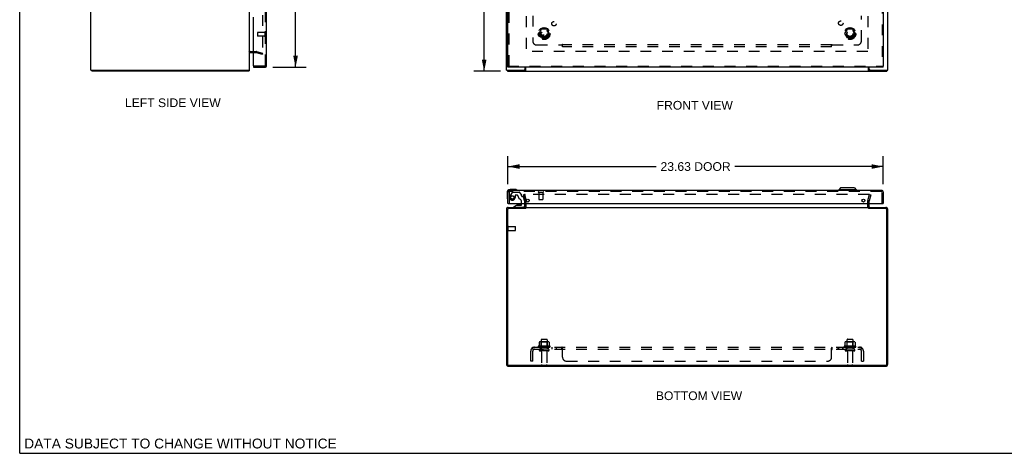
# Model space of a CAD drawing. Header units: inches. Extents: x 0 to 124, y 0 to 80.
# Tile 1 of 5: x 0 to 62, y 0 to 27. Entities that reach past the tile are written whole.
import ezdxf

# ---------------------------------------------------------------- set-up
doc = ezdxf.new("R2010")
doc.units = ezdxf.units.IN
doc.header["$LTSCALE"] = 6.817708
doc.header["$MEASUREMENT"] = 0
doc.linetypes.add('HIDDEN', pattern=[0.2, 0.1, -0.1])
doc.layers.get('0').update_dxf_attribs({"linetype": 'CONTINUOUS'})
for name, color, linetype in [('DEFAULT_2', 8, 'HIDDEN'), ('DIMENSIONS', 7, 'CONTINUOUS'), ('DOOR_ASSEMBLY', 7, 'CONTINUOUS'), ('SUBPANEL', 7, 'CONTINUOUS')]:
    doc.layers.add(name, color=color, linetype=linetype)
doc.styles.get("Standard").update_dxf_attribs({"font": 'arial.ttf'})
doc.dimstyles.new('DIMSTYLE_1', dxfattribs={"dimtxt": 0.546875, "dimasz": 0.729167, "dimexe": 0.09, "dimexo": 0.07, "dimgap": 0.0375, "dimtad": 0, "dimtih": 1, "dimtoh": 1, "dimzin": 4, "dimdsep": 46, "dimtxsty": 'Standard', "dimblk": '_FILLED', "dimblk1": '_FILLED', "dimblk2": '_FILLED', "dimcen": 0.09, "dimadec": 3, "dimazin": 1, "dimtfac": 1, "dimtdec": 3, "dimtofl": 0, "dimtmove": 0, "dimatfit": 3, "dimldrblk": '_FILLED', "dimfxl": 0, "dimtolj": 1, "dimtzin": 4, "dimarcsym": 0})

# ---------------------------------------------------------------- blocks, each defined once
blk = doc.blocks.new('_FILLED')
at = {"color": 0, "linetype": 'ByBlock'}
blk.add_solid([(0, 0), (-1, 0.2), (-1, -0.2)], dxfattribs=at)
blk = doc.blocks.new('*D2')
at = {"layer": 'DIMENSIONS', "color": 2, "linetype": 'Continuous'}
for p, q in [((30.272, 60.044), (28.582, 60.044)), ((29.238, 60.044), (29.238, 42.59)), ((29.238, 24.044), (29.238, 41.497)), ((30.272, 24.044), (28.582, 24.044))]:
    blk.add_line(p, q, dxfattribs=at)
at = {"layer": 'DIMENSIONS', "color": 2, "linetype": 'Continuous', "xscale": 0.7291666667, "yscale": 0.7291666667, "zscale": 0.7291666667}
for p, rotation in [((29.238, 60.044), 90), ((29.238, 24.044), 270)]:
    blk.add_blockref('_FILLED', p, dxfattribs=dict(at, rotation=rotation))
at = {"layer": 'DIMENSIONS', "color": 2, "linetype": 'Continuous', "insert": (29.238, 42.317), "char_height": 0.5469, "width": 1.91101, "attachment_point": 2, "line_spacing_factor": 0.9}
blk.add_mtext('36.00', dxfattribs=at)
blk = doc.blocks.new('*D4')
at = {"layer": 'DIMENSIONS', "color": 2, "linetype": 'Continuous'}
for p, q in [((15.937, 59.794), (18.024, 59.794)), ((17.367, 59.794), (17.367, 43.053)), ((17.367, 24.294), (17.367, 41.139)), ((15.937, 24.294), (18.024, 24.294))]:
    blk.add_line(p, q, dxfattribs=at)
at = {"layer": 'DIMENSIONS', "color": 2, "linetype": 'Continuous', "xscale": 0.7291666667, "yscale": 0.7291666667, "zscale": 0.7291666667}
for p, rotation in [((17.367, 59.794), 90), ((17.367, 24.294), 270)]:
    blk.add_blockref('_FILLED', p, dxfattribs=dict(at, rotation=rotation))
at = {"layer": 'DIMENSIONS', "color": 2, "linetype": 'Continuous', "insert": (17.367, 42.779), "char_height": 0.5469, "width": 2.28915, "attachment_point": 2, "line_spacing_factor": 0.9}
blk.add_mtext('35.50\\PDOOR', dxfattribs=at)
blk = doc.blocks.new('*D5')
at = {"layer": 'DIMENSIONS', "color": 2, "linetype": 'Continuous'}
for p, q in [((30.735, 16.938), (30.735, 18.705)), ((54.36, 16.938), (54.36, 18.705)), ((30.735, 18.049), (40.068, 18.049)), ((54.36, 18.049), (45.026, 18.049))]:
    blk.add_line(p, q, dxfattribs=at)
at = {"layer": 'DIMENSIONS', "color": 2, "linetype": 'Continuous', "xscale": 0.7291666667, "yscale": 0.7291666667, "zscale": 0.7291666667, "rotation": 180}
blk.add_blockref('_FILLED', (30.735, 18.049), dxfattribs=at)
at = {"layer": 'DIMENSIONS', "color": 2, "linetype": 'Continuous', "xscale": 0.7291666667, "yscale": 0.7291666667, "zscale": 0.7291666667}
blk.add_blockref('_FILLED', (54.36, 18.049), dxfattribs=at)
at = {"layer": 'DIMENSIONS', "color": 2, "linetype": 'Continuous', "insert": (42.547, 18.323), "char_height": 0.5469, "width": 4.41159, "attachment_point": 2, "line_spacing_factor": 0.9}
blk.add_mtext('23.63 DOOR', dxfattribs=at)

msp = doc.modelspace()

# ---------------------------------------------------------------- linework, layer by layer
at = {"color": 7, "linetype": 'Continuous'}
for p, q in [((0, 0), (0, 80.208)), ((4.539, 24.119), (4.539, 24.044)), ((14.413, 24.119), (14.413, 24.044)), ((30.703, 24.119), (30.703, 24.044)), ((31.817, 24.119), (31.755, 24.119)), ((31.817, 24.119), (31.817, 24.044)), ((53.525, 24.119), (53.463, 24.119)), ((53.463, 24.119), (53.463, 24.044)), ((54.577, 24.119), (54.577, 24.044)), ((53.465, 15.413), (53.465, 15.476)), ((0, 0), (123.958, 0))]:
    msp.add_line(p, q, dxfattribs=at)
at = {"color": 3, "linetype": 'Continuous'}
for p, q in [((4.476, 24.119), (4.476, 59.969)), ((14.476, 24.119), (14.476, 59.969)), ((30.64, 24.119), (30.64, 59.969)), ((54.64, 24.119), (54.64, 59.969)), ((14.518, 25.219), (14.719, 25.219)), ((31.815, 24.179), (31.815, 24.294)), ((31.842, 24.294), (31.842, 24.074)), ((53.438, 24.074), (53.438, 24.294)), ((53.465, 24.179), (53.465, 24.294)), ((4.476, 24.119), (14.476, 24.119)), ((14.413, 24.044), (4.539, 24.044)), ((30.64, 24.119), (31.755, 24.119)), ((30.703, 24.044), (54.577, 24.044)), ((53.525, 24.119), (54.64, 24.119)), ((31.815, 15.518), (31.815, 15.719)), ((53.465, 15.518), (53.465, 15.719)), ((30.64, 15.359), (30.64, 5.612)), ((30.703, 15.333), (30.703, 5.619)), ((30.757, 15.476), (31.815, 15.476)), ((31.817, 15.413), (30.783, 15.413)), ((31.842, 15.476), (53.438, 15.476)), ((54.497, 15.413), (53.463, 15.413)), ((53.465, 15.476), (54.523, 15.476)), ((54.577, 5.619), (54.577, 15.333)), ((54.64, 5.612), (54.64, 15.359)), ((30.776, 5.476), (54.504, 5.476)), ((30.783, 5.539), (54.497, 5.539))]:
    msp.add_line(p, q, dxfattribs=at)
for points in [[(14.429, 24.062), (14.427, 24.057), (14.426, 24.055), (14.425, 24.053), (14.423, 24.052), (14.422, 24.05), (14.421, 24.049), (14.42, 24.047), (14.419, 24.046), (14.418, 24.045), (14.417, 24.044), (14.415, 24.044), (14.414, 24.044), (14.414, 24.044), (14.413, 24.044)], [(14.438, 24.074), (14.436, 24.073), (14.435, 24.071), (14.434, 24.07), (14.433, 24.068), (14.431, 24.066), (14.43, 24.064), (14.429, 24.062)], [(31.832, 24.059), (31.831, 24.057), (31.83, 24.055), (31.829, 24.053), (31.828, 24.052), (31.827, 24.05), (31.825, 24.049), (31.824, 24.047), (31.823, 24.046), (31.822, 24.045), (31.82, 24.044), (31.819, 24.044), (31.818, 24.044), (31.817, 24.044), (31.817, 24.044)], [(31.842, 24.074), (31.84, 24.073), (31.839, 24.071), (31.838, 24.07), (31.837, 24.068), (31.836, 24.066), (31.835, 24.064), (31.832, 24.059)], [(53.438, 24.074), (53.439, 24.073), (53.44, 24.071), (53.441, 24.07), (53.442, 24.068), (53.444, 24.066), (53.445, 24.064)], [(53.445, 24.064), (53.447, 24.059), (53.448, 24.057), (53.449, 24.055), (53.451, 24.053), (53.452, 24.052), (53.453, 24.05), (53.454, 24.049), (53.455, 24.047), (53.457, 24.046), (53.458, 24.045), (53.459, 24.044), (53.46, 24.044), (53.461, 24.044), (53.462, 24.044), (53.463, 24.044)]]:
    msp.add_lwpolyline(points, dxfattribs=at)
at = {"color": 7, "linetype": 'Continuous'}
for points in [[(31.826, 24.123), (31.824, 24.122), (31.823, 24.121), (31.822, 24.12), (31.821, 24.12), (31.82, 24.119), (31.819, 24.119), (31.818, 24.119), (31.817, 24.119)], [(31.842, 24.13), (31.841, 24.13), (31.84, 24.13), (31.839, 24.13), (31.838, 24.13), (31.836, 24.13), (31.835, 24.13), (31.834, 24.129), (31.832, 24.128), (31.831, 24.128), (31.83, 24.127), (31.829, 24.126), (31.828, 24.125), (31.826, 24.123)], [(53.438, 24.13), (53.439, 24.13), (53.439, 24.13), (53.441, 24.13), (53.442, 24.13), (53.443, 24.13), (53.444, 24.13), (53.446, 24.129), (53.447, 24.128), (53.448, 24.128), (53.449, 24.127), (53.45, 24.126), (53.452, 24.125)], [(53.452, 24.125), (53.454, 24.123), (53.455, 24.122), (53.456, 24.121), (53.457, 24.12), (53.458, 24.12), (53.46, 24.119), (53.461, 24.119), (53.462, 24.119), (53.463, 24.119)]]:
    msp.add_lwpolyline(points, dxfattribs=at)
at = {"color": 3, "linetype": 'Continuous'}
for centre, radius, start, end in [((14.518, 25.177), 0.042, 90, 180), ((31.755, 24.179), 0.06, 270, 360), ((53.525, 24.179), 0.06, 180, 270), ((14.359, 24.161), 0.117, 312.55692, 338.95978), ((31.773, 15.518), 0.042, 270, 360), ((53.507, 15.518), 0.042, 180, 270), ((30.757, 15.359), 0.117, 90, 180), ((30.783, 15.333), 0.08, 90, 180), ((54.497, 15.333), 0.08, 0, 90), ((54.523, 15.359), 0.117, 0, 90), ((30.776, 5.612), 0.136, 180, 270), ((30.783, 5.619), 0.08, 180, 270), ((54.497, 5.619), 0.08, 270, 360), ((54.504, 5.612), 0.136, 270, 360)]:
    msp.add_arc(centre, radius, start, end, dxfattribs=at)
at = {"layer": 'DEFAULT_2', "color": 8, "linetype": 'HIDDEN'}
for p, q in [((15.288, 58.946), (15.288, 25.141)), ((31.89, 58.869), (31.89, 25.219)), ((53.39, 58.869), (53.39, 25.219)), ((32.697, 26.424), (32.852, 26.691)), ((33.169, 26.696), (32.86, 26.696)), ((33.178, 26.691), (33.332, 26.424)), ((51.947, 26.424), (52.102, 26.691)), ((52.419, 26.696), (52.11, 26.696)), ((52.428, 26.691), (52.582, 26.424)), ((32.852, 26.146), (32.697, 26.414)), ((33.169, 26.141), (32.86, 26.141)), ((33.332, 26.414), (33.178, 26.146)), ((52.102, 26.146), (51.947, 26.414)), ((52.419, 26.141), (52.11, 26.141)), ((52.582, 26.414), (52.428, 26.146)), ((14.518, 25.294), (14.876, 25.294)), ((14.719, 25.219), (14.876, 25.219)), ((14.883, 25.218), (15.269, 25.114)), ((14.902, 25.29), (15.288, 25.187)), ((15.269, 25.114), (15.288, 25.187)), ((53.388, 25.294), (31.892, 25.294)), ((31.783, 16.289), (31.71, 16.27)), ((31.814, 15.884), (31.71, 16.27)), ((31.783, 16.289), (31.886, 15.903)), ((53.465, 16.289), (31.814, 16.289)), ((53.393, 15.903), (53.497, 16.289)), ((53.569, 16.27), (53.466, 15.884)), ((53.497, 16.289), (53.569, 16.27)), ((31.815, 15.719), (31.815, 15.877)), ((31.89, 15.518), (31.89, 15.877)), ((53.39, 15.518), (53.39, 15.877)), ((53.465, 15.719), (53.465, 15.877)), ((30.715, 14.009), (30.715, 14.293)), ((30.758, 14.009), (30.758, 14.293)), ((30.758, 14.275), (31.205, 14.275)), ((31.215, 14.037), (31.215, 14.265)), ((30.758, 14.027), (31.205, 14.027)), ((32.696, 6.991), (32.696, 6.773)), ((33.27, 7.012), (32.759, 7.012)), ((32.831, 6.992), (32.811, 7.012)), ((32.827, 7.146), (32.827, 6.551)), ((32.831, 6.696), (32.831, 6.992)), ((33.198, 6.992), (32.831, 6.992)), ((32.857, 7.176), (33.172, 7.176)), ((33.198, 6.992), (33.218, 7.012)), ((33.198, 6.696), (33.198, 6.992)), ((33.202, 7.146), (33.202, 6.551)), ((33.334, 6.991), (33.334, 6.773)), ((51.946, 6.991), (51.946, 6.773)), ((52.52, 7.012), (52.009, 7.012)), ((52.081, 6.992), (52.061, 7.012)), ((52.077, 7.146), (52.077, 6.551)), ((52.448, 6.992), (52.081, 6.992)), ((52.081, 6.696), (52.081, 6.992)), ((52.107, 7.176), (52.422, 7.176)), ((52.448, 6.992), (52.468, 7.012)), ((52.448, 6.696), (52.448, 6.992)), ((52.452, 7.146), (52.452, 6.551)), ((52.584, 6.991), (52.584, 6.773)), ((33.371, 6.746), (32.659, 6.746)), ((32.681, 6.676), (33.349, 6.676)), ((33.272, 6.551), (32.757, 6.551)), ((33.272, 6.441), (32.757, 6.441)), ((32.831, 6.696), (32.811, 6.676)), ((33.198, 6.696), (32.831, 6.696)), ((32.85, 6.379), (32.85, 5.581)), ((33.18, 6.379), (33.18, 5.581)), ((33.198, 6.696), (33.218, 6.676)), ((52.621, 6.746), (51.909, 6.746)), ((51.931, 6.676), (52.599, 6.676)), ((52.522, 6.551), (52.007, 6.551)), ((52.522, 6.441), (52.007, 6.441)), ((52.081, 6.696), (52.061, 6.676)), ((52.448, 6.696), (52.081, 6.696)), ((52.1, 6.379), (52.1, 5.581)), ((52.43, 6.379), (52.43, 5.581)), ((52.448, 6.696), (52.468, 6.676)), ((32.88, 5.551), (33.15, 5.551)), ((52.13, 5.551), (52.4, 5.551))]:
    msp.add_line(p, q, dxfattribs=at)
for points in [[(15.269, 25.121), (15.268, 25.121), (15.266, 25.121), (15.264, 25.122)], [(15.288, 25.141), (15.288, 25.139), (15.288, 25.137), (15.287, 25.135), (15.287, 25.133), (15.286, 25.132), (15.285, 25.13), (15.284, 25.128), (15.282, 25.127), (15.281, 25.125), (15.279, 25.124), (15.278, 25.123), (15.276, 25.123), (15.274, 25.122), (15.272, 25.121), (15.27, 25.121), (15.269, 25.121)], [(31.814, 16.289), (31.813, 16.289), (31.811, 16.289), (31.809, 16.288), (31.807, 16.288), (31.806, 16.287), (31.804, 16.286), (31.802, 16.285), (31.801, 16.284), (31.8, 16.283), (31.799, 16.282), (31.798, 16.28), (31.797, 16.279), (31.796, 16.277), (31.795, 16.275), (31.795, 16.274), (31.795, 16.272), (31.794, 16.27), (31.794, 16.27)], [(31.794, 16.27), (31.794, 16.268), (31.795, 16.267), (31.795, 16.265)], [(53.483, 16.279), (53.482, 16.28), (53.481, 16.282), (53.48, 16.283), (53.478, 16.284), (53.477, 16.285), (53.475, 16.286), (53.474, 16.287), (53.472, 16.288), (53.47, 16.288), (53.469, 16.289), (53.467, 16.289), (53.465, 16.289)], [(53.483, 16.279), (53.483, 16.277), (53.484, 16.275), (53.485, 16.274), (53.485, 16.272), (53.485, 16.27), (53.485, 16.27)], [(53.485, 16.27), (53.485, 16.268), (53.485, 16.267), (53.484, 16.265)], [(32.702, 7), (32.7, 6.999), (32.699, 6.998), (32.698, 6.997), (32.697, 6.996), (32.696, 6.994), (32.696, 6.992), (32.696, 6.991)], [(33.328, 7), (33.329, 6.999), (33.33, 6.998), (33.332, 6.997), (33.332, 6.996), (33.333, 6.994), (33.333, 6.992), (33.334, 6.991)], [(51.952, 7), (51.95, 6.999), (51.949, 6.998), (51.948, 6.997), (51.947, 6.996), (51.946, 6.994), (51.946, 6.992), (51.946, 6.991)], [(52.578, 7), (52.579, 6.999), (52.58, 6.998), (52.582, 6.997), (52.582, 6.996), (52.583, 6.994), (52.583, 6.992), (52.584, 6.991)], [(32.696, 6.773), (32.696, 6.772), (32.695, 6.77), (32.695, 6.77), (32.695, 6.769), (32.695, 6.768), (32.694, 6.767), (32.694, 6.767), (32.693, 6.767), (32.693, 6.766), (32.693, 6.766), (32.692, 6.765), (32.692, 6.765), (32.692, 6.765), (32.692, 6.765), (32.691, 6.765), (32.691, 6.764), (32.691, 6.764), (32.691, 6.764)], [(33.339, 6.764), (33.339, 6.764), (33.338, 6.764), (33.338, 6.765), (33.338, 6.765), (33.338, 6.765), (33.337, 6.765), (33.337, 6.765), (33.337, 6.766), (33.336, 6.766), (33.336, 6.767), (33.336, 6.767), (33.335, 6.767), (33.335, 6.768), (33.335, 6.769), (33.334, 6.77), (33.334, 6.77), (33.334, 6.772), (33.334, 6.773)], [(51.946, 6.773), (51.946, 6.772), (51.945, 6.77), (51.945, 6.77), (51.945, 6.769), (51.945, 6.768), (51.944, 6.767), (51.944, 6.767), (51.943, 6.767), (51.943, 6.766), (51.943, 6.766), (51.942, 6.765), (51.942, 6.765), (51.942, 6.765), (51.942, 6.765), (51.941, 6.765), (51.941, 6.764), (51.941, 6.764), (51.941, 6.764)], [(52.589, 6.764), (52.589, 6.764), (52.588, 6.764), (52.588, 6.765), (52.588, 6.765), (52.588, 6.765), (52.587, 6.765), (52.587, 6.765), (52.587, 6.766), (52.586, 6.766), (52.586, 6.767), (52.586, 6.767), (52.585, 6.767), (52.585, 6.768), (52.585, 6.769), (52.584, 6.77), (52.584, 6.77), (52.584, 6.772), (52.584, 6.773)]]:
    msp.add_lwpolyline(points, dxfattribs=at)
for centre, radius in [((33.015, 26.419), 0.372), ((33.015, 26.419), 0.356), ((52.265, 26.419), 0.372), ((52.265, 26.419), 0.356), ((33.015, 26.419), 0.204), ((33.015, 26.419), 0.183), ((52.265, 26.419), 0.204), ((52.265, 26.419), 0.183)]:
    msp.add_circle(centre, radius, dxfattribs=at)
for centre, radius, start, end in [((32.86, 26.686), 0.01, 90.01128, 149.98796), ((33.169, 26.686), 0.01, 30.01085, 89.98765), ((52.11, 26.686), 0.01, 90.01128, 149.98796), ((52.419, 26.686), 0.01, 30.01085, 89.98765), ((32.706, 26.419), 0.01, 150.01171, 209.98732), ((32.86, 26.151), 0.01, 210.01085, 269.98765), ((33.169, 26.151), 0.01, 270.01128, 329.98796), ((33.324, 26.419), 0.01, 330.01171, 29.98732), ((51.956, 26.419), 0.01, 150.01171, 209.98732), ((52.11, 26.151), 0.01, 210.01085, 269.98765), ((52.419, 26.151), 0.01, 270.01128, 329.98796), ((52.574, 26.419), 0.01, 330.01171, 29.98732), ((14.518, 25.177), 0.117, 90, 146.90018), ((14.876, 25.194), 0.1, 75, 90), ((14.876, 25.194), 0.025, 75, 90), ((31.79, 15.877), 0.025, 0, 15), ((31.773, 15.518), 0.117, 303.09982, 360), ((31.79, 15.877), 0.1, 0, 15), ((53.49, 15.877), 0.1, 165, 180), ((53.507, 15.518), 0.117, 180, 236.90018), ((53.49, 15.877), 0.025, 165, 180), ((30.736, 14.293), 0.0215, 360, 180), ((31.205, 14.265), 0.01, 360, 90), ((30.736, 14.009), 0.0215, 180, 0), ((31.205, 14.037), 0.01, 270, 0), ((32.759, 6.871), 0.141, 90, 113.95), ((32.857, 7.146), 0.03, 90, 180), ((33.172, 7.146), 0.03, 0, 90), ((33.27, 6.871), 0.141, 66.05, 90), ((52.009, 6.871), 0.141, 90, 113.95), ((52.107, 7.146), 0.03, 90, 180), ((52.422, 7.146), 0.03, 0, 90), ((52.52, 6.871), 0.141, 66.05, 90), ((32.681, 6.715), 0.0384, 124.44966, 270), ((33.015, 6.146), 0.698, 117.6814, 120.66313), ((32.757, 6.496), 0.055, 90, 270), ((32.787, 6.379), 0.0625, 0, 90), ((33.242, 6.379), 0.0625, 90, 180), ((33.272, 6.496), 0.055, 270, 90), ((33.015, 6.146), 0.698, 59.33687, 62.3186), ((33.349, 6.715), 0.0384, 270, 55.55034), ((51.931, 6.715), 0.0384, 124.44966, 270), ((52.265, 6.146), 0.698, 117.6814, 120.66313), ((52.007, 6.496), 0.055, 90, 270), ((52.037, 6.379), 0.0625, 0, 90), ((52.492, 6.379), 0.0625, 90, 180), ((52.522, 6.496), 0.055, 270, 90), ((52.265, 6.146), 0.698, 59.33687, 62.3186), ((52.599, 6.715), 0.0384, 270, 55.55034), ((32.88, 5.581), 0.03, 180, 270), ((33.15, 5.581), 0.03, 270, 360), ((52.13, 5.581), 0.03, 180, 270), ((52.4, 5.581), 0.03, 270, 360)]:
    msp.add_arc(centre, radius, start, end, dxfattribs=at)
at = {"layer": 'DOOR_ASSEMBLY', "color": 8, "linetype": 'HIDDEN'}
for p, q in [((15.469, 24.411), (15.469, 59.677)), ((54.285, 59.719), (54.285, 24.369)), ((30.81, 24.369), (30.81, 28.449)), ((14.969, 26.483), (14.969, 26.255)), ((15.426, 26.493), (14.979, 26.493)), ((15.426, 26.245), (14.979, 26.245)), ((15.426, 26.511), (15.426, 26.227)), ((15.427, 24.369), (14.734, 24.369)), ((30.735, 24.369), (54.36, 24.369)), ((30.81, 16.427), (30.81, 15.719)), ((54.243, 16.469), (30.852, 16.469)), ((30.995, 16.425), (30.861, 16.192)), ((31.021, 16.44), (31.434, 16.44)), ((31.182, 16.239), (31.182, 16.106)), ((31.292, 16.255), (31.198, 16.255)), ((31.57, 16.317), (31.455, 16.432)), ((31.576, 16.302), (31.576, 16.224)), ((31.635, 16.165), (31.679, 16.165)), ((31.778, 15.886), (31.709, 16.142)), ((32.668, 16.426), (32.952, 16.426)), ((32.686, 16.426), (32.686, 15.979)), ((32.934, 16.426), (32.934, 15.979)), ((54.285, 15.719), (54.285, 16.427)), ((31.593, 15.719), (31.593, 15.829)), ((31.778, 15.886), (31.778, 15.719)), ((32.696, 15.969), (32.924, 15.969)), ((31.699, 15.476), (31.109, 15.476))]:
    msp.add_line(p, q, dxfattribs=at)
at = {"layer": 'DOOR_ASSEMBLY', "color": 3, "linetype": 'Continuous'}
for p, q in [((54.36, 59.719), (54.36, 24.369)), ((15.544, 24.411), (15.544, 28.294)), ((30.735, 24.369), (30.735, 28.294)), ((14.719, 24.384), (14.719, 27.452)), ((14.719, 24.294), (15.427, 24.294)), ((54.36, 24.294), (30.735, 24.294)), ((30.735, 15.719), (30.735, 16.427)), ((54.243, 16.544), (30.852, 16.544)), ((54.36, 16.427), (54.36, 15.719)), ((30.75, 15.719), (54.345, 15.719))]:
    msp.add_line(p, q, dxfattribs=at)
at = {"layer": 'DOOR_ASSEMBLY', "color": 7, "linetype": 'Continuous'}
for p, q in [((14.719, 24.369), (14.734, 24.369)), ((14.719, 24.369), (14.719, 24.294)), ((30.735, 24.294), (30.735, 24.369)), ((54.36, 24.294), (54.36, 24.369)), ((30.675, 16.404), (30.675, 16.115)), ((30.675, 16.115), (30.678, 16.077)), ((31.164, 16.604), (30.875, 16.604)), ((31.202, 16.602), (31.164, 16.604)), ((51.677, 16.702), (51.559, 16.584)), ((52.661, 16.584), (51.559, 16.584)), ((51.559, 16.584), (51.559, 16.544)), ((52.543, 16.702), (51.677, 16.702)), ((52.543, 16.702), (52.661, 16.584)), ((52.661, 16.584), (52.661, 16.544)), ((30.75, 15.719), (30.735, 15.719)), ((31.285, 15.614), (31.109, 15.515)), ((31.109, 15.476), (31.109, 15.515)), ((31.285, 15.614), (31.562, 15.614)), ((31.441, 15.631), (31.373, 15.631)), ((31.443, 15.631), (31.441, 15.631)), ((31.513, 15.631), (31.443, 15.631)), ((31.593, 15.645), (31.593, 15.719)), ((31.778, 15.719), (31.778, 15.555)), ((54.345, 15.719), (54.36, 15.719))]:
    msp.add_line(p, q, dxfattribs=at)
at = {"layer": 'DOOR_ASSEMBLY', "color": 8, "linetype": 'HIDDEN'}
for centre, radius in [((32.81, 26.369), 0.164), ((32.81, 26.369), 0.124), ((31.01, 16.106), 0.103)]:
    msp.add_circle(centre, radius, dxfattribs=at)
at = {"layer": 'DOOR_ASSEMBLY', "color": 3, "linetype": 'Continuous'}
for centre in [(31.985, 15.907), (53.11, 15.907)]:
    msp.add_circle(centre, 0.094, dxfattribs=at)
at = {"layer": 'DOOR_ASSEMBLY', "color": 8, "linetype": 'HIDDEN'}
for centre, radius, start, end in [((14.979, 26.483), 0.01, 90, 180), ((14.979, 26.255), 0.01, 180, 270), ((15.447, 26.511), 0.0215, 0, 180), ((15.447, 26.227), 0.0215, 180, 360), ((15.427, 24.411), 0.042, 270, 360), ((30.852, 16.427), 0.042, 90, 180), ((31.01, 16.106), 0.172, 150, 360), ((31.021, 16.41), 0.03, 90, 150), ((31.198, 16.239), 0.016, 90, 180), ((31.292, 16.165), 0.09, 0, 90), ((31.567, 16.165), 0.185, 180, 244.2582), ((31.434, 16.41), 0.03, 45, 90), ((31.556, 16.302), 0.02, 0, 45), ((31.635, 16.224), 0.059, 180, 270), ((31.679, 16.134), 0.031, 15, 90), ((32.668, 16.448), 0.0215, 90, 270), ((32.952, 16.448), 0.0215, 270, 90), ((54.243, 16.427), 0.042, 0, 90), ((31.405, 15.829), 0.188, 0, 64.2582), ((32.696, 15.979), 0.01, 180, 270), ((32.924, 15.979), 0.01, 270, 360)]:
    msp.add_arc(centre, radius, start, end, dxfattribs=at)
at = {"layer": 'DOOR_ASSEMBLY', "color": 3, "linetype": 'Continuous'}
for centre, radius, start, end in [((14.734, 24.384), 0.015, 180, 270), ((15.427, 24.411), 0.117, 270, 360), ((30.852, 16.427), 0.117, 90, 180), ((54.243, 16.427), 0.117, 0, 90)]:
    msp.add_arc(centre, radius, start, end, dxfattribs=at)
at = {"layer": 'DOOR_ASSEMBLY', "color": 7, "linetype": 'Continuous'}
for centre, radius, start, end in [((30.875, 16.404), 0.2, 90, 180), ((30.925, 16.115), 0.25, 180, 210.88989), ((31.164, 16.354), 0.25, 59.11011, 90), ((31.285, 16.559), 0.015, 270, 353.62041), ((31.285, 16.556), 0.015, 6.37959, 59.11011), ((30.723, 15.994), 0.015, 210.88989, 263.62041), ((30.72, 15.994), 0.015, 276.37959, 360), ((31.373, 15.541), 0.09, 90, 125.18775), ((31.513, 15.541), 0.09, 55.07677, 90), ((31.562, 15.645), 0.031, 270, 360), ((31.699, 15.555), 0.079, 270, 360)]:
    msp.add_arc(centre, radius, start, end, dxfattribs=at)
at = {"layer": 'SUBPANEL', "color": 8, "linetype": 'HIDDEN'}
for p, q in [((32.296, 27.539), (32.296, 25.95)), ((52.983, 25.95), (52.983, 27.539)), ((32.546, 25.7), (34.136, 25.7)), ((34.171, 25.661), (34.171, 25.741)), ((51.108, 25.7), (34.171, 25.7)), ((34.171, 25.575), (34.171, 25.661)), ((51.108, 25.575), (34.171, 25.575)), ((51.108, 25.661), (51.108, 25.741)), ((51.108, 25.575), (51.108, 25.661)), ((51.125, 25.681), (51.13, 25.685)), ((51.13, 25.685), (51.133, 25.689)), ((51.144, 25.7), (52.733, 25.7)), ((32.171, 5.801), (32.171, 6.439)), ((32.257, 6.622), (32.337, 6.526)), ((32.296, 6.551), (32.296, 6.676)), ((32.296, 6.676), (52.983, 6.676)), ((32.296, 6.551), (52.983, 6.551)), ((32.296, 5.801), (32.296, 6.439)), ((32.323, 6.533), (32.318, 6.538)), ((32.765, 6.676), (32.765, 6.551)), ((33.265, 6.676), (33.265, 6.551)), ((33.493, 6.676), (33.493, 6.551)), ((33.774, 6.676), (33.774, 6.551)), ((34.136, 6.551), (34.136, 6.676)), ((34.137, 6.676), (34.136, 6.676)), ((34.146, 6.671), (34.144, 6.672)), ((34.15, 6.538), (34.148, 6.542)), ((34.152, 6.66), (34.151, 6.663)), ((34.156, 6.531), (34.155, 6.532)), ((34.163, 6.526), (34.161, 6.527)), ((34.171, 6.051), (34.171, 6.622)), ((51.108, 6.051), (51.108, 6.622)), ((51.115, 6.526), (51.117, 6.526)), ((51.135, 6.672), (51.137, 6.674)), ((51.141, 6.676), (51.143, 6.676)), ((51.143, 6.551), (51.144, 6.551)), ((51.144, 6.551), (51.144, 6.676)), ((51.505, 6.676), (51.505, 6.551)), ((51.544, 6.676), (51.544, 6.551)), ((51.786, 6.676), (51.786, 6.551)), ((51.825, 6.676), (51.825, 6.551)), ((52.015, 6.676), (52.015, 6.551)), ((52.515, 6.676), (52.515, 6.551)), ((53.022, 6.622), (52.943, 6.526)), ((52.978, 6.586), (52.977, 6.585)), ((52.977, 6.585), (52.977, 6.583)), ((52.979, 6.589), (52.978, 6.588)), ((52.978, 6.588), (52.978, 6.586)), ((52.98, 6.592), (52.979, 6.591)), ((52.979, 6.591), (52.979, 6.589)), ((52.981, 6.597), (52.98, 6.595)), ((52.98, 6.595), (52.98, 6.594)), ((52.98, 6.594), (52.98, 6.592)), ((52.981, 6.598), (52.981, 6.597)), ((52.983, 6.551), (52.983, 6.676)), ((52.983, 5.801), (52.983, 6.439)), ((52.984, 6.611), (52.984, 6.611)), ((53.108, 6.439), (53.108, 5.801)), ((32.296, 5.801), (32.171, 5.801)), ((34.421, 5.801), (50.858, 5.801)), ((52.983, 5.801), (53.108, 5.801))]:
    msp.add_line(p, q, dxfattribs=at)
for points in [[(34.148, 25.718), (34.145, 25.714), (34.144, 25.712), (34.143, 25.71), (34.142, 25.708), (34.14, 25.706), (34.139, 25.704), (34.138, 25.703), (34.137, 25.701), (34.136, 25.7)], [(34.149, 25.685), (34.146, 25.689), (34.144, 25.691), (34.143, 25.692), (34.141, 25.694), (34.139, 25.696), (34.138, 25.697), (34.137, 25.699), (34.136, 25.7)], [(34.171, 25.741), (34.169, 25.74), (34.168, 25.739), (34.167, 25.739), (34.165, 25.738), (34.164, 25.737), (34.163, 25.736), (34.161, 25.735), (34.16, 25.734), (34.159, 25.733), (34.157, 25.732), (34.156, 25.73), (34.155, 25.729), (34.154, 25.727), (34.153, 25.726), (34.151, 25.724), (34.15, 25.722), (34.149, 25.72), (34.148, 25.718)], [(34.171, 25.661), (34.17, 25.663), (34.168, 25.665), (34.167, 25.667), (34.165, 25.669), (34.164, 25.67), (34.162, 25.672), (34.161, 25.674), (34.16, 25.675), (34.158, 25.677), (34.157, 25.678), (34.155, 25.68), (34.154, 25.681), (34.149, 25.685)], [(51.108, 25.741), (51.11, 25.74), (51.111, 25.739), (51.113, 25.739), (51.114, 25.738), (51.115, 25.737), (51.117, 25.736), (51.118, 25.735), (51.119, 25.734), (51.121, 25.733), (51.122, 25.732), (51.123, 25.73), (51.124, 25.729), (51.126, 25.727), (51.127, 25.726), (51.128, 25.724), (51.129, 25.722), (51.13, 25.72), (51.131, 25.718), (51.134, 25.714)], [(51.108, 25.661), (51.11, 25.663), (51.111, 25.665), (51.113, 25.667), (51.114, 25.669), (51.116, 25.67), (51.117, 25.672), (51.118, 25.674), (51.12, 25.675), (51.121, 25.677), (51.123, 25.678), (51.124, 25.68), (51.125, 25.681)], [(51.133, 25.689), (51.135, 25.691), (51.137, 25.692), (51.138, 25.694), (51.14, 25.696), (51.141, 25.697), (51.143, 25.699), (51.144, 25.7)], [(51.134, 25.714), (51.135, 25.712), (51.136, 25.71), (51.138, 25.708), (51.139, 25.706), (51.14, 25.704), (51.141, 25.703), (51.143, 25.701), (51.144, 25.7)], [(32.257, 6.622), (32.259, 6.624), (32.261, 6.626), (32.263, 6.629), (32.265, 6.631), (32.267, 6.634), (32.268, 6.637), (32.27, 6.641), (32.271, 6.644), (32.273, 6.647)], [(32.273, 6.647), (32.276, 6.654), (32.277, 6.657), (32.279, 6.66), (32.28, 6.663), (32.282, 6.666), (32.283, 6.668), (32.285, 6.671), (32.287, 6.672), (32.288, 6.674), (32.29, 6.675), (32.292, 6.676), (32.293, 6.676), (32.295, 6.676), (32.296, 6.676)], [(32.296, 6.611), (32.296, 6.611), (32.296, 6.611), (32.296, 6.611), (32.296, 6.611), (32.296, 6.611), (32.296, 6.611), (32.296, 6.61), (32.296, 6.61), (32.296, 6.61), (32.296, 6.609), (32.296, 6.609), (32.296, 6.608)], [(32.319, 6.547), (32.319, 6.547), (32.319, 6.548), (32.319, 6.548), (32.319, 6.548), (32.318, 6.548), (32.318, 6.549), (32.318, 6.549), (32.318, 6.55), (32.317, 6.55), (32.317, 6.55), (32.317, 6.551), (32.316, 6.552), (32.316, 6.552), (32.316, 6.553), (32.316, 6.553), (32.315, 6.554), (32.315, 6.554), (32.314, 6.555), (32.314, 6.556), (32.314, 6.556), (32.313, 6.557), (32.313, 6.558), (32.313, 6.559), (32.312, 6.559), (32.312, 6.56), (32.312, 6.561), (32.311, 6.561), (32.311, 6.562), (32.311, 6.563), (32.31, 6.564), (32.31, 6.565), (32.31, 6.565), (32.309, 6.566), (32.309, 6.567), (32.308, 6.568), (32.308, 6.569), (32.308, 6.57), (32.307, 6.571), (32.307, 6.571), (32.307, 6.572), (32.306, 6.573), (32.306, 6.574), (32.306, 6.575), (32.305, 6.576), (32.305, 6.577), (32.304, 6.578), (32.304, 6.579), (32.304, 6.58), (32.303, 6.581), (32.303, 6.582), (32.303, 6.583), (32.303, 6.583), (32.302, 6.584), (32.302, 6.585), (32.302, 6.586), (32.301, 6.587), (32.301, 6.588), (32.301, 6.589), (32.301, 6.59), (32.3, 6.591), (32.3, 6.592), (32.3, 6.593), (32.3, 6.593), (32.299, 6.594), (32.299, 6.595), (32.299, 6.596), (32.299, 6.597), (32.298, 6.598), (32.298, 6.598), (32.298, 6.599), (32.298, 6.6), (32.298, 6.601), (32.298, 6.602), (32.297, 6.602), (32.297, 6.603), (32.297, 6.604), (32.297, 6.605), (32.297, 6.605), (32.297, 6.606), (32.296, 6.607), (32.296, 6.608), (32.296, 6.608), (32.296, 6.609), (32.296, 6.609), (32.296, 6.61), (32.296, 6.61), (32.296, 6.611), (32.296, 6.611)], [(32.318, 6.538), (32.316, 6.54), (32.314, 6.542), (32.312, 6.543), (32.31, 6.545), (32.308, 6.547), (32.306, 6.548), (32.304, 6.549), (32.302, 6.55), (32.3, 6.551), (32.299, 6.551), (32.297, 6.551), (32.296, 6.551)], [(32.316, 6.551), (32.316, 6.551), (32.317, 6.55), (32.317, 6.55), (32.317, 6.55), (32.318, 6.549), (32.318, 6.549), (32.318, 6.549), (32.318, 6.548), (32.319, 6.548), (32.319, 6.548), (32.319, 6.548), (32.319, 6.547), (32.319, 6.547)], [(32.337, 6.526), (32.336, 6.526), (32.336, 6.525), (32.335, 6.525), (32.334, 6.525), (32.333, 6.526), (32.332, 6.526), (32.331, 6.527), (32.33, 6.527), (32.329, 6.528), (32.328, 6.53), (32.326, 6.531), (32.325, 6.532), (32.323, 6.533)], [(34.149, 6.666), (34.148, 6.668), (34.146, 6.671), (34.144, 6.672), (34.143, 6.674), (34.141, 6.675), (34.139, 6.676), (34.138, 6.676), (34.137, 6.676), (34.136, 6.676)], [(34.145, 6.545), (34.144, 6.547), (34.143, 6.548), (34.142, 6.549), (34.14, 6.55), (34.139, 6.551), (34.138, 6.551), (34.137, 6.551), (34.136, 6.551)], [(34.138, 6.551), (34.137, 6.551), (34.136, 6.551)], [(34.143, 6.548), (34.142, 6.549), (34.14, 6.55)], [(34.148, 6.542), (34.147, 6.543), (34.145, 6.545), (34.144, 6.547)], [(34.151, 6.663), (34.149, 6.666), (34.148, 6.668)], [(34.154, 6.533), (34.153, 6.535), (34.151, 6.537), (34.15, 6.538)], [(34.157, 6.651), (34.155, 6.654), (34.154, 6.657), (34.152, 6.66)], [(34.171, 6.526), (34.169, 6.526), (34.168, 6.525), (34.167, 6.525), (34.165, 6.525), (34.164, 6.526), (34.163, 6.526), (34.161, 6.527), (34.16, 6.527), (34.159, 6.528), (34.157, 6.53), (34.156, 6.531), (34.155, 6.532), (34.154, 6.533)], [(34.165, 6.631), (34.164, 6.634), (34.162, 6.637), (34.161, 6.641), (34.16, 6.644), (34.157, 6.651)], [(34.171, 6.526), (34.169, 6.526), (34.168, 6.525), (34.167, 6.525), (34.165, 6.525), (34.164, 6.526)], [(34.171, 6.622), (34.17, 6.624), (34.168, 6.626), (34.167, 6.629), (34.165, 6.631)], [(51.108, 6.622), (51.11, 6.624), (51.111, 6.626), (51.113, 6.629), (51.114, 6.631)], [(51.108, 6.526), (51.11, 6.526), (51.111, 6.525), (51.113, 6.525), (51.114, 6.525), (51.115, 6.526), (51.117, 6.526), (51.118, 6.527), (51.119, 6.527), (51.121, 6.528), (51.122, 6.53), (51.123, 6.531), (51.124, 6.532), (51.126, 6.533)], [(51.108, 6.526), (51.11, 6.526), (51.111, 6.525), (51.113, 6.525)], [(51.114, 6.631), (51.116, 6.634), (51.117, 6.637), (51.118, 6.641), (51.12, 6.644)], [(51.12, 6.644), (51.123, 6.651), (51.124, 6.654), (51.125, 6.657)], [(51.121, 6.528), (51.122, 6.53), (51.123, 6.531), (51.124, 6.532), (51.126, 6.533), (51.127, 6.535), (51.128, 6.537), (51.129, 6.538)], [(51.125, 6.657), (51.127, 6.66), (51.128, 6.663)], [(51.128, 6.663), (51.13, 6.666), (51.132, 6.668), (51.133, 6.671)], [(51.129, 6.538), (51.131, 6.542), (51.133, 6.543), (51.134, 6.545), (51.135, 6.547), (51.136, 6.548)], [(51.13, 6.666), (51.132, 6.668), (51.133, 6.671), (51.135, 6.672), (51.137, 6.674), (51.138, 6.675), (51.14, 6.676), (51.141, 6.676), (51.143, 6.676), (51.144, 6.676)], [(51.134, 6.545), (51.135, 6.547), (51.136, 6.548), (51.138, 6.549), (51.139, 6.55), (51.14, 6.551), (51.141, 6.551), (51.143, 6.551), (51.144, 6.551)], [(52.943, 6.526), (52.943, 6.526), (52.944, 6.525), (52.944, 6.525), (52.945, 6.525), (52.946, 6.526), (52.947, 6.526), (52.948, 6.527), (52.949, 6.527), (52.95, 6.528), (52.952, 6.53), (52.953, 6.531), (52.955, 6.532), (52.956, 6.533), (52.959, 6.537)], [(52.959, 6.537), (52.961, 6.538), (52.963, 6.54), (52.965, 6.542), (52.967, 6.543), (52.969, 6.545), (52.971, 6.547), (52.973, 6.548), (52.975, 6.549), (52.977, 6.55), (52.979, 6.551), (52.981, 6.551), (52.982, 6.551), (52.983, 6.551)], [(52.977, 6.583), (52.976, 6.581), (52.976, 6.58), (52.975, 6.58), (52.975, 6.579), (52.975, 6.578), (52.974, 6.577), (52.974, 6.576), (52.974, 6.575), (52.973, 6.574), (52.973, 6.573), (52.973, 6.572), (52.972, 6.571), (52.972, 6.57), (52.972, 6.57), (52.971, 6.569), (52.971, 6.568), (52.97, 6.567), (52.97, 6.566), (52.97, 6.565), (52.969, 6.564), (52.969, 6.564), (52.969, 6.563), (52.968, 6.562), (52.968, 6.561), (52.968, 6.561), (52.967, 6.56), (52.967, 6.559), (52.967, 6.558), (52.966, 6.558), (52.966, 6.557), (52.965, 6.556), (52.965, 6.556), (52.965, 6.555), (52.964, 6.554), (52.964, 6.554), (52.964, 6.553), (52.963, 6.552), (52.963, 6.552), (52.963, 6.551), (52.963, 6.551), (52.962, 6.55), (52.962, 6.55), (52.962, 6.549), (52.961, 6.549), (52.961, 6.549), (52.961, 6.548), (52.961, 6.548), (52.961, 6.548), (52.96, 6.548)], [(52.96, 6.548), (52.96, 6.547), (52.96, 6.547), (52.96, 6.547), (52.961, 6.548), (52.961, 6.548), (52.961, 6.548), (52.961, 6.548), (52.961, 6.549), (52.962, 6.549), (52.962, 6.549), (52.962, 6.55), (52.963, 6.55), (52.963, 6.551), (52.963, 6.551)], [(52.984, 6.611), (52.984, 6.611), (52.984, 6.611), (52.983, 6.611), (52.983, 6.61), (52.983, 6.61), (52.983, 6.609), (52.983, 6.609), (52.983, 6.608), (52.983, 6.608), (52.983, 6.607), (52.983, 6.607), (52.983, 6.606), (52.983, 6.606), (52.983, 6.605), (52.982, 6.604), (52.982, 6.604), (52.982, 6.603), (52.982, 6.603), (52.982, 6.602), (52.982, 6.601), (52.982, 6.601), (52.982, 6.6), (52.981, 6.599), (52.981, 6.599), (52.981, 6.598)], [(53.004, 6.654), (53.002, 6.657), (53.001, 6.66), (52.999, 6.663), (52.998, 6.666), (52.996, 6.668), (52.994, 6.671), (52.993, 6.672), (52.991, 6.674), (52.989, 6.675), (52.988, 6.676), (52.986, 6.676), (52.985, 6.676), (52.983, 6.676)], [(52.983, 6.608), (52.983, 6.608), (52.983, 6.609), (52.983, 6.609), (52.983, 6.61), (52.983, 6.61), (52.983, 6.61), (52.984, 6.611), (52.984, 6.611), (52.984, 6.611), (52.984, 6.611)], [(53.022, 6.622), (53.02, 6.624), (53.018, 6.626), (53.016, 6.629), (53.015, 6.631), (53.013, 6.634), (53.011, 6.637), (53.009, 6.641), (53.008, 6.644), (53.006, 6.647), (53.004, 6.654)]]:
    msp.add_lwpolyline(points, dxfattribs=at)
for centre, radius in [((33.015, 26.419), 0.25), ((33.633, 27.037), 0.141), ((51.685, 27.074), 0.141), ((52.265, 26.419), 0.25)]:
    msp.add_circle(centre, radius, dxfattribs=at)
for centre, radius, start, end in [((32.546, 25.95), 0.25, 180, 270), ((52.733, 25.95), 0.25, 270, 360), ((32.408, 6.439), 0.237, 90, 180), ((32.408, 6.439), 0.112, 90, 180), ((52.871, 6.439), 0.237, 0, 90), ((52.871, 6.439), 0.112, 0, 90), ((34.421, 6.051), 0.25, 180, 270), ((50.858, 6.051), 0.25, 270, 360)]:
    msp.add_arc(centre, radius, start, end, dxfattribs=at)

# ---------------------------------------------------------------- texts
at = {"layer": 'DIMENSIONS', "color": 2, "linetype": 'Continuous', "attachment_point": 2, "line_spacing_factor": 0.9}
for s, insert, char_height, width in [('LEFT SIDE VIEW', (9.641, 22.337), 0.54688, 6.01359), ('FRONT VIEW', (42.493, 22.18), 0.5469, 4.78566), ('BOTTOM VIEW', (42.761, 3.896), 0.54688, 5.41996), ('DATA SUBJECT TO CHANGE WITHOUT NOTICE', (10.121, 0.925), 0.61979, 19.63518)]:
    msp.add_mtext(s, dxfattribs=dict(at, insert=insert, char_height=char_height, width=width))

# ---------------------------------------------------------------- dimensions: what is measured, and where the dimension line sits
at = {"layer": 'DIMENSIONS', "color": 2, "linetype": 'Continuous'}
dim = msp.add_linear_dim(base=(17.367, 24.294), p1=(15.867, 59.794), p2=(15.867, 24.294), angle=270, text='<>\\PDOOR', dimstyle='DIMSTYLE_1', dxfattribs=at)
dim.commit()
dim.dimension.update_dxf_attribs({"geometry": '*D4', "text_midpoint": (17.367, 42.096), "dimtype": 160})
dim = msp.add_linear_dim(base=(29.238, 24.044), p1=(30.342, 60.044), p2=(30.342, 24.044), angle=270, dimstyle='DIMSTYLE_1', dxfattribs=at)
dim.commit()
dim.dimension.update_dxf_attribs({"geometry": '*D2', "text_midpoint": (29.237, 42.04), "dimtype": 160})
dim = msp.add_linear_dim(base=(54.359685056, 18.049062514), p1=(30.734685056, 16.867851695), p2=(54.359685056, 16.867851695), text='<> DOOR', dimstyle='DIMSTYLE_1', dxfattribs=at)
dim.commit()
dim.dimension.update_dxf_attribs({"geometry": '*D5', "text_midpoint": (42.547185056, 18.049062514), "dimtype": 160})

doc.saveas('drawing.dxf')
